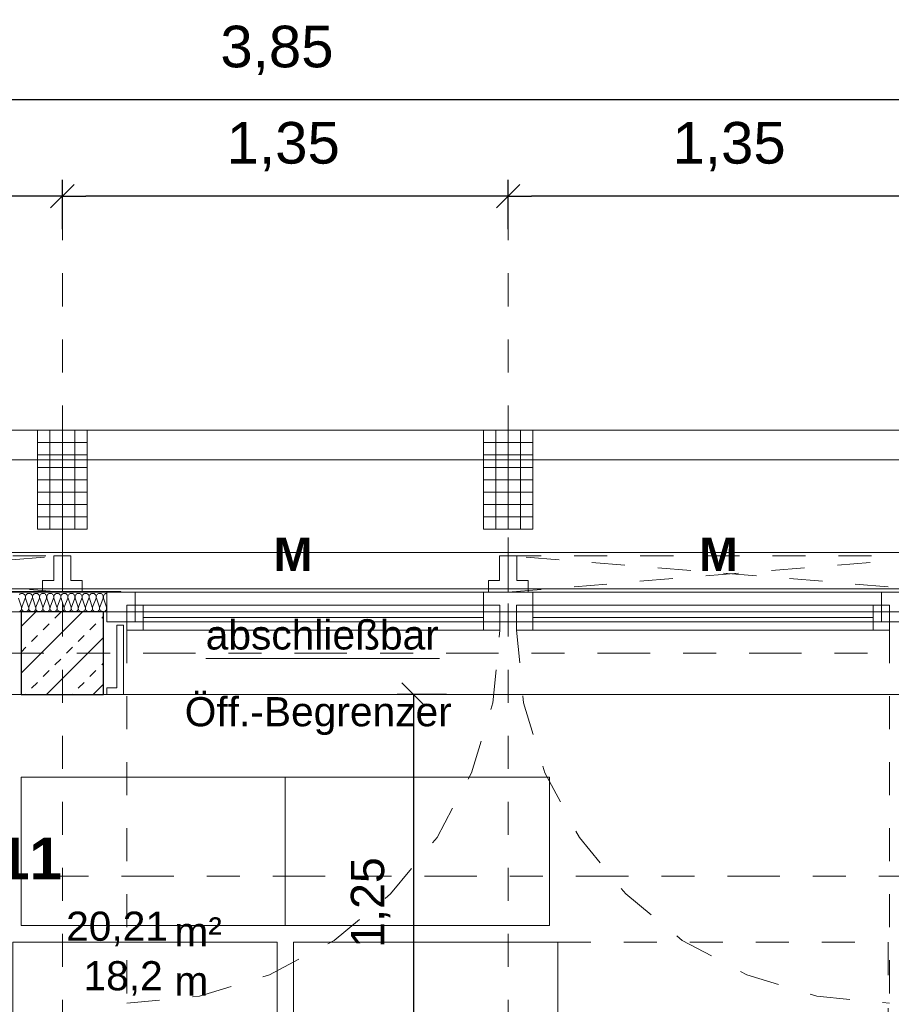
# Model space of a CAD drawing. Header units: metres. Extents: x -45.2 to 14.3, y -31.8 to 10.2.
# Tile 143 of 152: x -2.8 to -0.2, y -1.1 to 1.9. Entities that reach past the tile are written whole.
import ezdxf

# ---------------------------------------------------------------- set-up
doc = ezdxf.new("R2010")
doc.units = ezdxf.units.M
doc.header["$LTSCALE"] = 0.05
for name, pattern in [('1600.2032', [1.6, 0.8, -0.8]), ('Achsen 01', [5.291531, 3.175, -1.058062, 0.352704, -0.705764]), ('gestrichelt - 01', [2, 1, -1]), ('ISO-07 Punktiert', [0.889, 0.127, -0.762]), ('Raster 01', [2, 1, -1]), ('VW-01 Strichlinie kurz', [2, 1, -1])]:
    doc.linetypes.add(name, pattern=pattern)
doc.layers.get('0').update_dxf_attribs({"lineweight": 25})
for name, color, linetype, lineweight, true_color in [('013_Beton und Stahlbetonarbeiten-000 Brüstung', 7, 'Continuous', 9, 0xa6a6a6), ('014_Fassadenarbeiten-000 Aufsicht Betonfertigteile', 7, 'Continuous', 9, 0xc0c0c0), ('014_Fassadenarbeiten-330 mineralische Dämmung', 7, 'Continuous', 9, 0x666666), ('030_Sonnenschutzarbeiten-Bemassung', 7, 'Continuous', 13, 0xff6633), ('031_Metallbauarbeiten-330 Aufsicht Metallbauarbeiten', 7, 'Continuous', 9, 0xa6a6a6), ('032_Metallarbeiten-abschließbar', 7, 'Continuous', 13, 0x444444), ('032_Metallarbeiten-Fenster', 7, 'Continuous', 13, 0x444444), ('032_Metallarbeiten-Öffnungsbegrenzer', 7, 'Continuous', 13, 0x444444), ('AV1-Achsen', 1, 'Achsen 01', 18, 0xff0000), ('AV1-Bewegungsfläche', 7, 'gestrichelt - 01', 9, 0xd9d9d9), ('AV1-Einrichtung', 7, 'Continuous', 9, 0xa6a6a6), ('AV1-Raster', 7, 'Raster 01', 9, 0xa6a6a6)]:
    doc.layers.add(name, color=color, linetype=linetype, lineweight=lineweight, true_color=true_color)
for name, color, linetype, lineweight in [('013_Beton und Stahlbetonarbeiten-000 Unterzüge', 7, 'ISO-07 Punktiert', 13), ('013_Beton und Stahlbetonarbeiten-330 Außenstützen', 7, 'Continuous', 25), ('014_Fassadenarbeiten-330 Betonfertigteile vertikal', 7, 'Continuous', 9), ('027_Tischlerarbeiten-330 Innenfensterbänke', 7, 'Continuous', 9), ('030_Sonnenschutzarbeiten-Kasten+Behang', 7, 'Continuous', 5), ('030_Sonnenschutzarbeiten-Motor', 7, 'Continuous', 5), ('AV1-Einrichtung Bemaßung', 7, 'Continuous', 9), ('AV1-Schnitt Achsen', 7, 'Achsen 01', 18), ('AV1-Stempel-Raumstempel', 7, 'Continuous', 9), ('Bemaßung-Bemaßung', 7, 'Continuous', 9)]:
    doc.layers.add(name, color=color, linetype=linetype, lineweight=lineweight)
doc.styles.add('Arial', font='arial.ttf')
doc.styles.add('Arial (bold)', font='arialbd.ttf')

msp = doc.modelspace()

# ---------------------------------------------------------------- linework, layer by layer
at = {"color": 0, "linetype": 'ByBlock', "lineweight": -2}
for p, q in [((-0.125, 1.675), (-0.1957, 1.675)), ((-0.125, 1.675), (-0.1957, 1.675)), ((-2.7, 1.3835), (-2.7707, 1.3835)), ((-2.7, 1.3835), (-2.6293, 1.3835)), ((-1.35, 1.3835), (-1.4207, 1.3835)), ((-1.35, 1.3835), (-1.2793, 1.3835)), ((-1.6367, -0.125), (-1.6367, -0.1957))]:
    msp.add_line(p, q, dxfattribs=at)
at = {"color": 0, "linetype": 'Continuous', "lineweight": 15}
for p, q in [((-2.6646, 1.4188), (-2.7354, 1.3481)), ((-2.7354, 1.3481), (-2.6646, 1.4188)), ((-1.3146, 1.4188), (-1.3854, 1.3481)), ((-1.3854, 1.3481), (-1.3146, 1.4188)), ((-1.672, -0.0896), (-1.6013, -0.1604))]:
    msp.add_line(p, q, dxfattribs=at)
at = {"layer": '013_Beton und Stahlbetonarbeiten-000 Brüstung'}
for points in [[(-5.275, -0.125), (-5.275, 0.125), (-2.825, 0.125), (-2.825, -0.125)], [(-2.575, -0.125), (-2.575, 0.125), (-0.125, 0.125), (-0.125, -0.125)]]:
    msp.add_lwpolyline(points, close=True, dxfattribs=at)
at = {"layer": '013_Beton und Stahlbetonarbeiten-000 Unterzüge', "linetype": 'VW-01 Strichlinie kurz'}
for points in [[(-5.275, -0.125), (-5.275, 0.125), (-2.825, 0.125), (-2.825, -0.125)], [(-2.575, -0.125), (-2.575, 0.125), (-0.125, 0.125), (-0.125, -0.125)]]:
    msp.add_lwpolyline(points, close=True, dxfattribs=at)
at = {"layer": '013_Beton und Stahlbetonarbeiten-330 Außenstützen', "color": 251, "linetype": 'Continuous', "lineweight": 13, "true_color": 0x4c4c4c}
for p, q in [((-2.6392, 0.125), (-2.825, -0.0608)), ((-2.7806, 0.125), (-2.825, 0.0806)), ((-2.7224, 0.1061), (-2.7047, 0.1237)), ((-2.5809, 0.1061), (-2.575, 0.112)), ((-2.7577, 0.0707), (-2.74, 0.0884)), ((-2.6163, 0.0707), (-2.5986, 0.0884)), ((-2.7931, 0.0354), (-2.7754, 0.053)), ((-2.575, 0.0478), (-2.7478, -0.125)), ((-2.6517, 0.0354), (-2.634, 0.053)), ((-2.825, 0.0034), (-2.8107, 0.0177)), ((-2.687, 0), (-2.6693, 0.0177)), ((-2.7224, -0.0354), (-2.7047, -0.0177)), ((-2.5809, -0.0354), (-2.575, -0.0294)), ((-2.7577, -0.0707), (-2.74, -0.053)), ((-2.6163, -0.0707), (-2.5986, -0.053)), ((-2.7931, -0.1061), (-2.7754, -0.0884)), ((-2.6517, -0.1061), (-2.634, -0.0884)), ((-2.575, -0.0936), (-2.6064, -0.125)), ((-2.812, -0.125), (-2.8107, -0.1237)), ((-2.6706, -0.125), (-2.6693, -0.1237))]:
    msp.add_line(p, q, dxfattribs=at)
at = {"layer": '013_Beton und Stahlbetonarbeiten-330 Außenstützen'}
msp.add_lwpolyline([(-2.575, 0.125), (-2.825, 0.125), (-2.825, -0.125), (-2.575, -0.125)], close=True, dxfattribs=at)
at = {"layer": '014_Fassadenarbeiten-000 Aufsicht Betonfertigteile'}
msp.add_lwpolyline([(0.675, 0.675), (-16.125, 0.675), (-16.125, 0.305), (0.305, 0.305)], close=True, dxfattribs=at)
at = {"layer": '014_Fassadenarbeiten-330 Betonfertigteile vertikal', "color": 8, "linetype": 'Continuous', "lineweight": 9, "true_color": 0x808080}
for p, q in [((-2.7375, 0.675), (-2.7375, 0.375)), ((-2.7, 0.675), (-2.7, 0.375)), ((-2.6625, 0.675), (-2.6625, 0.375)), ((-1.3875, 0.675), (-1.3875, 0.375)), ((-1.35, 0.675), (-1.35, 0.375)), ((-1.3125, 0.675), (-1.3125, 0.375))]:
    msp.add_line(p, q, dxfattribs=at)
at = {"layer": '014_Fassadenarbeiten-330 Betonfertigteile vertikal', "color": 8, "linetype": 'Continuous', "lineweight": 13, "true_color": 0x808080}
for p, q in [((-2.775, 0.6375), (-2.625, 0.6375)), ((-1.425, 0.6375), (-1.275, 0.6375)), ((-2.775, 0.6), (-2.625, 0.6)), ((-1.425, 0.6), (-1.275, 0.6)), ((-2.775, 0.5625), (-2.625, 0.5625)), ((-1.425, 0.5625), (-1.275, 0.5625)), ((-2.775, 0.525), (-2.625, 0.525)), ((-1.425, 0.525), (-1.275, 0.525)), ((-2.775, 0.4875), (-2.625, 0.4875)), ((-1.425, 0.4875), (-1.275, 0.4875)), ((-2.775, 0.45), (-2.625, 0.45)), ((-1.425, 0.45), (-1.275, 0.45)), ((-2.775, 0.4125), (-2.625, 0.4125)), ((-1.425, 0.4125), (-1.275, 0.4125))]:
    msp.add_line(p, q, dxfattribs=at)
at = {"layer": '014_Fassadenarbeiten-330 Betonfertigteile vertikal'}
for points in [[(-2.775, 0.675), (-2.625, 0.675), (-2.625, 0.375), (-2.775, 0.375)], [(-1.425, 0.675), (-1.275, 0.675), (-1.275, 0.375), (-1.425, 0.375)]]:
    msp.add_lwpolyline(points, close=True, dxfattribs=at)
at = {"layer": '014_Fassadenarbeiten-330 mineralische Dämmung'}
for points in [[(-2.7694, 0.167), (-2.769, 0.1689), (-2.7689, 0.1708), (-2.7692, 0.1727), (-2.7698, 0.1745), (-2.7707, 0.1762), (-2.7719, 0.1777), (-2.7734, 0.179), (-2.7734, 0.179), (-2.775, 0.1799), (-2.7768, 0.1806), (-2.7787, 0.181), (-2.7806, 0.181), (-2.7825, 0.1806), (-2.7843, 0.1799), (-2.7859, 0.179), (-2.7859, 0.179), (-2.7874, 0.1777), (-2.7886, 0.1762), (-2.7895, 0.1745), (-2.7901, 0.1727), (-2.7903, 0.1708), (-2.7903, 0.1689), (-2.7898, 0.167), (-2.7808, 0.139), (-2.7808, 0.139), (-2.7804, 0.1371), (-2.7803, 0.1352), (-2.7806, 0.1333), (-2.7812, 0.1315), (-2.7821, 0.1298), (-2.7833, 0.1283), (-2.7848, 0.127), (-2.7848, 0.127), (-2.7864, 0.1261), (-2.7882, 0.1254), (-2.7901, 0.125), (-2.792, 0.125), (-2.7939, 0.1254), (-2.7957, 0.1261), (-2.7973, 0.127), (-2.7973, 0.127), (-2.7988, 0.1283), (-2.8, 0.1298), (-2.8009, 0.1315), (-2.8015, 0.1333), (-2.8017, 0.1352), (-2.8017, 0.1371), (-2.8012, 0.139), (-2.7909, 0.167), (-2.7909, 0.167), (-2.7905, 0.1689), (-2.7904, 0.1708), (-2.7907, 0.1727), (-2.7912, 0.1745), (-2.7922, 0.1762), (-2.7934, 0.1777), (-2.7948, 0.179), (-2.7948, 0.179), (-2.7965, 0.1799), (-2.7982, 0.1806), (-2.8001, 0.181), (-2.8021, 0.181), (-2.8039, 0.1806), (-2.8057, 0.1799), (-2.8074, 0.179), (-2.8074, 0.179), (-2.8088, 0.1777), (-2.81, 0.1762), (-2.8109, 0.1745), (-2.8115, 0.1727), (-2.8118, 0.1708), (-2.8117, 0.1689), (-2.8113, 0.167), (-2.8023, 0.139), (-2.8023, 0.139), (-2.8019, 0.1371), (-2.8018, 0.1352), (-2.8021, 0.1333), (-2.8026, 0.1315), (-2.8036, 0.1298), (-2.8048, 0.1283), (-2.8062, 0.127), (-2.8062, 0.127), (-2.8079, 0.1261), (-2.8096, 0.1254), (-2.8115, 0.125), (-2.8135, 0.125), (-2.8153, 0.1254), (-2.8171, 0.1261), (-2.8188, 0.127), (-2.8188, 0.127), (-2.8202, 0.1283), (-2.8214, 0.1298), (-2.8223, 0.1315), (-2.8229, 0.1333), (-2.8232, 0.1352), (-2.8231, 0.1371), (-2.8227, 0.139), (-2.8123, 0.167), (-2.8123, 0.167), (-2.8119, 0.1689), (-2.8118, 0.1708), (-2.8121, 0.1727), (-2.8127, 0.1745), (-2.8136, 0.1762), (-2.8148, 0.1777), (-2.8163, 0.179), (-2.8163, 0.179), (-2.8179, 0.1799), (-2.8197, 0.1806), (-2.8216, 0.181), (-2.8235, 0.181), (-2.8254, 0.1806), (-2.8272, 0.1799), (-2.8288, 0.179), (-2.8288, 0.179), (-2.8303, 0.1777)], [(-2.5764, 0.167), (-2.576, 0.169), (-2.5759, 0.171), (-2.5762, 0.173), (-2.5769, 0.1749), (-2.5779, 0.1766), (-2.5793, 0.1781), (-2.5809, 0.1793), (-2.5827, 0.1802), (-2.5846, 0.1808), (-2.5866, 0.181), (-2.5886, 0.1808), (-2.5905, 0.1802), (-2.5923, 0.1793), (-2.5939, 0.1781), (-2.5953, 0.1766), (-2.5963, 0.1749), (-2.597, 0.173), (-2.5973, 0.171), (-2.5972, 0.169), (-2.5968, 0.167), (-2.5878, 0.139), (-2.5878, 0.139), (-2.5874, 0.137), (-2.5873, 0.135), (-2.5876, 0.133), (-2.5883, 0.1311), (-2.5893, 0.1294), (-2.5907, 0.1279), (-2.5923, 0.1267), (-2.5941, 0.1257), (-2.596, 0.1252), (-2.598, 0.125), (-2.6, 0.1252), (-2.6019, 0.1257), (-2.6037, 0.1267), (-2.6053, 0.1279), (-2.6067, 0.1294), (-2.6077, 0.1311), (-2.6084, 0.133), (-2.6087, 0.135), (-2.6086, 0.137), (-2.6082, 0.139), (-2.5978, 0.167), (-2.5978, 0.167), (-2.5974, 0.169), (-2.5974, 0.171), (-2.5977, 0.173), (-2.5984, 0.1749), (-2.5994, 0.1766), (-2.6007, 0.1781), (-2.6023, 0.1793), (-2.6041, 0.1802), (-2.606, 0.1808), (-2.608, 0.181), (-2.6101, 0.1808), (-2.612, 0.1802), (-2.6138, 0.1793), (-2.6154, 0.1781), (-2.6167, 0.1766), (-2.6177, 0.1749), (-2.6184, 0.173), (-2.6187, 0.171), (-2.6187, 0.169), (-2.6182, 0.167), (-2.6092, 0.139), (-2.6092, 0.139), (-2.6088, 0.137), (-2.6088, 0.135), (-2.6091, 0.133), (-2.6098, 0.1311), (-2.6108, 0.1294), (-2.6121, 0.1279), (-2.6137, 0.1267), (-2.6155, 0.1257), (-2.6174, 0.1252), (-2.6194, 0.125), (-2.6215, 0.1252), (-2.6234, 0.1257), (-2.6252, 0.1267), (-2.6268, 0.1279), (-2.6281, 0.1294), (-2.6291, 0.1311), (-2.6298, 0.133), (-2.6301, 0.135), (-2.6301, 0.137), (-2.6296, 0.139), (-2.6193, 0.167), (-2.6193, 0.167), (-2.6189, 0.169), (-2.6188, 0.171), (-2.6191, 0.173), (-2.6198, 0.1749), (-2.6208, 0.1766), (-2.6222, 0.1781), (-2.6238, 0.1793), (-2.6256, 0.1802), (-2.6275, 0.1808), (-2.6295, 0.181), (-2.6315, 0.1808), (-2.6334, 0.1802), (-2.6352, 0.1793), (-2.6368, 0.1781), (-2.6382, 0.1766), (-2.6392, 0.1749), (-2.6399, 0.173), (-2.6402, 0.171), (-2.6401, 0.169), (-2.6397, 0.167), (-2.6307, 0.139), (-2.6307, 0.139), (-2.6303, 0.137), (-2.6302, 0.135), (-2.6305, 0.133), (-2.6312, 0.1311), (-2.6322, 0.1294), (-2.6336, 0.1279), (-2.6352, 0.1267), (-2.637, 0.1257), (-2.6389, 0.1252), (-2.6409, 0.125), (-2.6429, 0.1252), (-2.6448, 0.1257), (-2.6466, 0.1267), (-2.6482, 0.1279), (-2.6496, 0.1294), (-2.6506, 0.1311), (-2.6513, 0.133), (-2.6516, 0.135), (-2.6515, 0.137), (-2.6511, 0.139), (-2.6407, 0.167), (-2.6407, 0.167), (-2.6403, 0.169), (-2.6403, 0.171), (-2.6406, 0.173), (-2.6413, 0.1749), (-2.6423, 0.1766), (-2.6436, 0.1781), (-2.6452, 0.1793), (-2.647, 0.1802), (-2.6489, 0.1808), (-2.6509, 0.181), (-2.653, 0.1808), (-2.6549, 0.1802), (-2.6567, 0.1793), (-2.6583, 0.1781), (-2.6596, 0.1766), (-2.6606, 0.1749), (-2.6613, 0.173), (-2.6616, 0.171), (-2.6616, 0.169), (-2.6611, 0.167), (-2.6521, 0.139), (-2.6521, 0.139), (-2.6517, 0.137), (-2.6517, 0.135), (-2.652, 0.133), (-2.6527, 0.1311), (-2.6537, 0.1294), (-2.655, 0.1279), (-2.6566, 0.1267), (-2.6584, 0.1257), (-2.6603, 0.1252), (-2.6623, 0.125), (-2.6644, 0.1252), (-2.6663, 0.1257), (-2.6681, 0.1267), (-2.6697, 0.1279), (-2.671, 0.1294), (-2.672, 0.1311), (-2.6727, 0.133), (-2.673, 0.135), (-2.673, 0.137), (-2.6725, 0.139), (-2.6622, 0.167), (-2.6622, 0.167), (-2.6618, 0.169), (-2.6617, 0.171), (-2.662, 0.173), (-2.6627, 0.1749), (-2.6637, 0.1766), (-2.6651, 0.1781), (-2.6667, 0.1793), (-2.6685, 0.1802), (-2.6704, 0.1808), (-2.6724, 0.181), (-2.6744, 0.1808), (-2.6763, 0.1802), (-2.6781, 0.1793), (-2.6797, 0.1781), (-2.6811, 0.1766), (-2.6821, 0.1749), (-2.6828, 0.173), (-2.6831, 0.171), (-2.683, 0.169), (-2.6826, 0.167), (-2.6736, 0.139), (-2.6736, 0.139), (-2.6732, 0.137), (-2.6731, 0.135), (-2.6734, 0.133), (-2.6741, 0.1311), (-2.6751, 0.1294), (-2.6765, 0.1279), (-2.6781, 0.1267), (-2.6799, 0.1257), (-2.6818, 0.1252), (-2.6838, 0.125), (-2.6858, 0.1252), (-2.6877, 0.1257), (-2.6895, 0.1267), (-2.6911, 0.1279), (-2.6925, 0.1294), (-2.6935, 0.1311), (-2.6942, 0.133), (-2.6945, 0.135), (-2.6944, 0.137), (-2.694, 0.139), (-2.6836, 0.167), (-2.6836, 0.167), (-2.6832, 0.169), (-2.6832, 0.171), (-2.6835, 0.173), (-2.6842, 0.1749), (-2.6852, 0.1766), (-2.6865, 0.1781), (-2.6881, 0.1793), (-2.6899, 0.1802), (-2.6918, 0.1808), (-2.6938, 0.181), (-2.6959, 0.1808), (-2.6978, 0.1802), (-2.6996, 0.1793), (-2.7012, 0.1781), (-2.7025, 0.1766), (-2.7035, 0.1749), (-2.7042, 0.173), (-2.7045, 0.171), (-2.7045, 0.169), (-2.704, 0.167), (-2.695, 0.139), (-2.695, 0.139), (-2.6946, 0.137), (-2.6946, 0.135), (-2.6949, 0.133), (-2.6956, 0.1311), (-2.6966, 0.1294), (-2.6979, 0.1279), (-2.6995, 0.1267), (-2.7013, 0.1257), (-2.7032, 0.1252), (-2.7052, 0.125), (-2.7073, 0.1252), (-2.7092, 0.1257), (-2.711, 0.1267), (-2.7126, 0.1279), (-2.7139, 0.1294), (-2.7149, 0.1311), (-2.7156, 0.133), (-2.7159, 0.135), (-2.7159, 0.137), (-2.7154, 0.139), (-2.7051, 0.167), (-2.7051, 0.167), (-2.7047, 0.169), (-2.7046, 0.171), (-2.7049, 0.173), (-2.7056, 0.1749), (-2.7066, 0.1766), (-2.708, 0.1781), (-2.7096, 0.1793), (-2.7114, 0.1802), (-2.7133, 0.1808), (-2.7153, 0.181), (-2.7173, 0.1808), (-2.7192, 0.1802), (-2.721, 0.1793), (-2.7226, 0.1781), (-2.724, 0.1766), (-2.725, 0.1749), (-2.7257, 0.173), (-2.726, 0.171), (-2.7259, 0.169), (-2.7255, 0.167), (-2.7165, 0.139), (-2.7165, 0.139), (-2.7161, 0.137), (-2.716, 0.135), (-2.7163, 0.133), (-2.717, 0.1311), (-2.718, 0.1294), (-2.7194, 0.1279), (-2.721, 0.1267), (-2.7228, 0.1257), (-2.7247, 0.1252), (-2.7267, 0.125), (-2.7287, 0.1252), (-2.7306, 0.1257), (-2.7324, 0.1267), (-2.734, 0.1279), (-2.7354, 0.1294), (-2.7364, 0.1311), (-2.7371, 0.133), (-2.7374, 0.135), (-2.7373, 0.137), (-2.7369, 0.139), (-2.7265, 0.167), (-2.7265, 0.167), (-2.7261, 0.169), (-2.7261, 0.171), (-2.7264, 0.173), (-2.7271, 0.1749), (-2.7281, 0.1766), (-2.7294, 0.1781), (-2.731, 0.1793), (-2.7328, 0.1802), (-2.7347, 0.1808), (-2.7367, 0.181), (-2.7388, 0.1808), (-2.7407, 0.1802), (-2.7425, 0.1793), (-2.7441, 0.1781), (-2.7454, 0.1766), (-2.7464, 0.1749), (-2.7471, 0.173), (-2.7474, 0.171), (-2.7474, 0.169), (-2.7469, 0.167), (-2.7379, 0.139), (-2.7379, 0.139), (-2.7375, 0.137), (-2.7375, 0.135), (-2.7378, 0.133), (-2.7385, 0.1311), (-2.7395, 0.1294), (-2.7408, 0.1279), (-2.7424, 0.1267), (-2.7442, 0.1257), (-2.7461, 0.1252), (-2.7481, 0.125), (-2.7502, 0.1252), (-2.7521, 0.1257), (-2.7539, 0.1267), (-2.7555, 0.1279), (-2.7568, 0.1294), (-2.7578, 0.1311), (-2.7585, 0.133), (-2.7588, 0.135), (-2.7588, 0.137), (-2.7583, 0.139), (-2.748, 0.167), (-2.748, 0.167), (-2.7476, 0.169), (-2.7475, 0.171), (-2.7478, 0.173), (-2.7485, 0.1749), (-2.7495, 0.1766), (-2.7509, 0.1781), (-2.7525, 0.1793), (-2.7543, 0.1802), (-2.7562, 0.1808), (-2.7582, 0.181), (-2.7602, 0.1808), (-2.7621, 0.1802), (-2.7639, 0.1793), (-2.7655, 0.1781), (-2.7669, 0.1766), (-2.7679, 0.1749), (-2.7686, 0.173), (-2.7689, 0.171), (-2.7688, 0.169), (-2.7684, 0.167), (-2.7594, 0.139), (-2.7594, 0.139), (-2.759, 0.137), (-2.7589, 0.135), (-2.7592, 0.133), (-2.7599, 0.1311), (-2.7609, 0.1294), (-2.7623, 0.1279), (-2.7639, 0.1267), (-2.7657, 0.1257), (-2.7676, 0.1252), (-2.7696, 0.125), (-2.7716, 0.1252), (-2.7735, 0.1257), (-2.7753, 0.1267), (-2.7769, 0.1279), (-2.7783, 0.1294), (-2.7793, 0.1311), (-2.78, 0.133), (-2.7803, 0.135), (-2.7802, 0.137), (-2.7798, 0.139), (-2.7694, 0.167), (-2.7694, 0.167), (-2.769, 0.169), (-2.769, 0.171), (-2.7693, 0.173), (-2.77, 0.1749), (-2.771, 0.1766), (-2.7723, 0.1781), (-2.7739, 0.1793), (-2.7757, 0.1802), (-2.7776, 0.1808), (-2.7796, 0.181), (-2.7816, 0.1808), (-2.7836, 0.1802), (-2.7854, 0.1793), (-2.787, 0.1781), (-2.7883, 0.1766), (-2.7893, 0.1749), (-2.79, 0.173), (-2.7903, 0.171), (-2.7903, 0.169), (-2.7898, 0.167), (-2.7808, 0.139), (-2.7808, 0.139), (-2.7804, 0.137), (-2.7804, 0.135), (-2.7807, 0.133), (-2.7814, 0.1311), (-2.7824, 0.1294), (-2.7837, 0.1279), (-2.7853, 0.1267), (-2.7871, 0.1257), (-2.789, 0.1252), (-2.791, 0.125), (-2.7931, 0.1252), (-2.795, 0.1257), (-2.7968, 0.1267), (-2.7984, 0.1279), (-2.7997, 0.1294), (-2.8007, 0.1311), (-2.8014, 0.133), (-2.8017, 0.135), (-2.8017, 0.137), (-2.8012, 0.139), (-2.7909, 0.167), (-2.7909, 0.167), (-2.7905, 0.169), (-2.7904, 0.171), (-2.7907, 0.173), (-2.7914, 0.1749), (-2.7924, 0.1766), (-2.7938, 0.1781), (-2.7954, 0.1793), (-2.7972, 0.1802), (-2.7991, 0.1808), (-2.8011, 0.181), (-2.8031, 0.1808), (-2.805, 0.1802), (-2.8068, 0.1793), (-2.8084, 0.1781), (-2.8098, 0.1766), (-2.8108, 0.1749), (-2.8115, 0.173), (-2.8118, 0.171), (-2.8117, 0.169), (-2.8113, 0.167), (-2.8023, 0.139), (-2.8023, 0.139), (-2.8019, 0.137), (-2.8018, 0.135), (-2.8021, 0.133), (-2.8028, 0.1311), (-2.8038, 0.1294), (-2.8052, 0.1279), (-2.8068, 0.1267), (-2.8086, 0.1257), (-2.8105, 0.1252), (-2.8125, 0.125), (-2.8145, 0.1252), (-2.8164, 0.1257), (-2.8182, 0.1267), (-2.8198, 0.1279), (-2.8212, 0.1294), (-2.8222, 0.1311), (-2.8229, 0.133), (-2.8232, 0.135), (-2.8231, 0.137), (-2.8227, 0.139)], [(-2.565, 0.181), (-2.567, 0.1808), (-2.569, 0.1803), (-2.5708, 0.1794), (-2.5724, 0.1782), (-2.5738, 0.1767), (-2.5748, 0.1749), (-2.5755, 0.173), (-2.5758, 0.171), (-2.5758, 0.169), (-2.5753, 0.167), (-2.5664, 0.139), (-2.5664, 0.139), (-2.5659, 0.137), (-2.5659, 0.135), (-2.5662, 0.133), (-2.5669, 0.1311), (-2.5679, 0.1294), (-2.5692, 0.1279), (-2.5708, 0.1267), (-2.5726, 0.1257), (-2.5745, 0.1252), (-2.5766, 0.125), (-2.5786, 0.1252), (-2.5805, 0.1257), (-2.5823, 0.1267), (-2.5839, 0.1279), (-2.5852, 0.1294), (-2.5862, 0.1311), (-2.5869, 0.133), (-2.5872, 0.135), (-2.5872, 0.137), (-2.5867, 0.139), (-2.5764, 0.167), (-2.5764, 0.167), (-2.576, 0.169), (-2.5759, 0.171), (-2.5762, 0.173), (-2.5769, 0.1749), (-2.5779, 0.1766), (-2.5793, 0.1781), (-2.5809, 0.1793), (-2.5827, 0.1802), (-2.5846, 0.1808), (-2.5866, 0.181), (-2.5886, 0.1808), (-2.5905, 0.1802), (-2.5923, 0.1793), (-2.5939, 0.1781), (-2.5953, 0.1766), (-2.5963, 0.1749), (-2.597, 0.173), (-2.5973, 0.171), (-2.5972, 0.169), (-2.5968, 0.167), (-2.5878, 0.139), (-2.5878, 0.139), (-2.5874, 0.137), (-2.5873, 0.135), (-2.5876, 0.133), (-2.5883, 0.1311), (-2.5893, 0.1294), (-2.5907, 0.1279), (-2.5923, 0.1267), (-2.5941, 0.1257), (-2.596, 0.1252), (-2.598, 0.125), (-2.6, 0.1252), (-2.6019, 0.1257), (-2.6037, 0.1267), (-2.6053, 0.1279), (-2.6067, 0.1294), (-2.6077, 0.1311), (-2.6084, 0.133), (-2.6087, 0.135), (-2.6086, 0.137), (-2.6082, 0.139), (-2.5978, 0.167), (-2.5978, 0.167), (-2.5974, 0.169), (-2.5974, 0.171), (-2.5977, 0.173), (-2.5984, 0.1749), (-2.5994, 0.1766), (-2.6007, 0.1781), (-2.6023, 0.1793), (-2.6041, 0.1802), (-2.606, 0.1808), (-2.608, 0.181), (-2.6101, 0.1808), (-2.612, 0.1802), (-2.6138, 0.1793), (-2.6154, 0.1781), (-2.6167, 0.1766), (-2.6177, 0.1749), (-2.6184, 0.173), (-2.6187, 0.171), (-2.6187, 0.169), (-2.6182, 0.167)], [(-2.8327, 0.167), (-2.8237, 0.139), (-2.8237, 0.139), (-2.8233, 0.1371), (-2.8232, 0.1352), (-2.8235, 0.1333), (-2.8241, 0.1315), (-2.825, 0.1298), (-2.8262, 0.1283), (-2.8277, 0.127), (-2.8294, 0.126)]]:
    msp.add_lwpolyline(points, dxfattribs=at)
at = {"layer": '027_Tischlerarbeiten-330 Innenfensterbänke'}
msp.add_lwpolyline([(-2.565, -0.125), (-2.565, -0.105), (-2.535, -0.105), (-2.535, 0.085), (-2.515, 0.085), (-2.515, -0.125)], close=True, dxfattribs=at)
at = {"layer": '030_Sonnenschutzarbeiten-Bemassung', "color": 0, "lineweight": -2}
for p, q in [((-2.7, 1.2835), (-2.7, 1.4335)), ((-2.7, 1.2835), (-2.7, 1.4335)), ((-1.35, 1.2835), (-1.35, 1.4335)), ((-1.35, 1.2835), (-1.35, 1.4335)), ((-2.7707, 1.3835), (-3.9793, 1.3835)), ((-1.4207, 1.3835), (-2.6293, 1.3835)), ((-0.0707, 1.3835), (-1.2793, 1.3835))]:
    msp.add_line(p, q, dxfattribs=at)
at = {"layer": '030_Sonnenschutzarbeiten-Kasten+Behang', "color": 1, "linetype": '1600.2032', "lineweight": 18, "true_color": 0xff0000}
for p, q in [((-4.05, 0.185), (-2.7, 0.295)), ((-2.7, 0.185), (-4.05, 0.295)), ((-1.35, 0.185), (0, 0.295)), ((0, 0.185), (-1.35, 0.295))]:
    msp.add_line(p, q, dxfattribs=at)
for points in [[(-2.7, 0.185), (-4.05, 0.185), (-4.05, 0.295), (-2.7, 0.295)], [(0, 0.185), (-1.35, 0.185), (-1.35, 0.295), (0, 0.295)]]:
    msp.add_lwpolyline(points, close=True, dxfattribs=at)
at = {"layer": '030_Sonnenschutzarbeiten-Kasten+Behang', "color": 1, "linetype": 'Continuous', "lineweight": 18, "true_color": 0xff0000}
for points in [[(-2.726, 0.22), (-2.76, 0.22), (-2.76, 0.185), (-2.7, 0.185), (-2.7, 0.295), (-2.726, 0.295)], [(-2.674, 0.22), (-2.64, 0.22), (-2.64, 0.185), (-2.7, 0.185), (-2.7, 0.295), (-2.674, 0.295)], [(-1.376, 0.22), (-1.41, 0.22), (-1.41, 0.185), (-1.35, 0.185), (-1.35, 0.295), (-1.376, 0.295)], [(-1.324, 0.22), (-1.29, 0.22), (-1.29, 0.185), (-1.35, 0.185), (-1.35, 0.295), (-1.324, 0.295)]]:
    msp.add_lwpolyline(points, close=True, dxfattribs=at)
at = {"layer": '031_Metallbauarbeiten-330 Aufsicht Metallbauarbeiten'}
for points in [[(-5.4, 0.585), (-2.7, 0.585), (-2.7, 0.195), (-5.4, 0.195)], [(-2.7, 0.585), (-0.075, 0.585), (-0.075, 0.195), (-2.7, 0.195)]]:
    msp.add_lwpolyline(points, close=True, dxfattribs=at)
at = {"layer": '032_Metallarbeiten-abschließbar', "color": 12, "linetype": 'Continuous', "true_color": 0xdd0000}
msp.add_line((-2.2659, -0.0163), (-1.5583, -0.0163), dxfattribs=at)
at = {"layer": '032_Metallarbeiten-Fenster', "color": 7, "lineweight": 18}
for p, q in [((-2.455, 0.1075), (-1.425, 0.1075)), ((-0.245, 0.1075), (-1.275, 0.1075))]:
    msp.add_line(p, q, dxfattribs=at)
at = {"layer": '032_Metallarbeiten-Fenster', "color": 7, "linetype": 'gestrichelt - 01', "lineweight": 18}
for p, q in [((-2.505, 0.07), (-2.505, -1.06)), ((-0.195, 0.07), (-0.195, -1.06))]:
    msp.add_line(p, q, dxfattribs=at)
at = {"layer": '032_Metallarbeiten-Fenster', "color": 7, "linetype": 'Continuous', "lineweight": 9}
msp.add_lwpolyline([(-2.5231, 0.1843), (-2.8769, 0.1843), (-2.8769, 0.1863), (-2.5231, 0.1863)], close=True, dxfattribs=at)
at = {"layer": '032_Metallarbeiten-Fenster', "color": 7, "lineweight": 18}
for points in [[(-2.565, 0.095), (-2.48, 0.095), (-2.48, 0.185), (-2.565, 0.185)], [(-2.48, 0.095), (-2.48, 0.185), (-0.22, 0.185), (-0.22, 0.095)], [(-1.425, 0.185), (-1.275, 0.185), (-1.275, 0.095), (-1.425, 0.095)], [(-0.22, 0.185), (-0.22, 0.095), (-0.135, 0.095), (-0.135, 0.185)], [(-2.505, 0.145), (-2.455, 0.145), (-2.455, 0.07), (-2.505, 0.07)], [(-2.455, 0.145), (-1.425, 0.145), (-1.425, 0.07), (-2.455, 0.07)], [(-1.425, 0.145), (-1.375, 0.145), (-1.375, 0.07), (-1.425, 0.07)], [(-1.275, 0.145), (-1.325, 0.145), (-1.325, 0.07), (-1.275, 0.07)], [(-0.245, 0.145), (-1.275, 0.145), (-1.275, 0.07), (-0.245, 0.07)], [(-0.195, 0.145), (-0.245, 0.145), (-0.245, 0.07), (-0.195, 0.07)]]:
    msp.add_lwpolyline(points, close=True, dxfattribs=at)
at = {"layer": '032_Metallarbeiten-Fenster', "color": 7, "linetype": 'gestrichelt - 01', "lineweight": 18}
for points in [[(-2.505, -1.06), (-2.2845, -1.0383), (-2.0726, -0.974), (-1.8772, -0.8696), (-1.706, -0.729), (-1.5654, -0.5578), (-1.461, -0.3624), (-1.3967, -0.1505), (-1.375, 0.07)], [(-1.325, 0.07), (-1.3033, -0.1505), (-1.239, -0.3624), (-1.1346, -0.5578), (-0.994, -0.729), (-0.8228, -0.8696), (-0.6274, -0.974), (-0.4155, -1.0383), (-0.195, -1.06)]]:
    msp.add_lwpolyline(points, dxfattribs=at)
at = {"layer": 'AV1-Achsen'}
msp.add_line((-43.2844, 0), (4.2656, 0), dxfattribs=at)
at = {"layer": 'AV1-Bewegungsfläche'}
msp.add_lwpolyline([(-0.2, -0.875), (-0.2, -2.675), (-1.2, -2.675), (-1.2, -0.875)], close=True, dxfattribs=at)
at = {"layer": 'AV1-Einrichtung'}
for points in [[(-2.825, -0.375), (-2.025, -0.375), (-2.025, -0.825), (-2.825, -0.825)], [(-2.025, -0.375), (-1.225, -0.375), (-1.225, -0.825), (-2.025, -0.825)], [(-2.85, -0.875), (-2.05, -0.875), (-2.05, -2.675), (-2.85, -2.675)], [(-2, -0.875), (-1.2, -0.875), (-1.2, -2.675), (-2, -2.675)]]:
    msp.add_lwpolyline(points, close=True, dxfattribs=at)
at = {"layer": 'AV1-Einrichtung Bemaßung', "color": 0, "lineweight": -2}
for p, q in [((-1.5367, -0.125), (-1.6867, -0.125)), ((-1.6367, -0.1957), (-1.6367, -1.3043))]:
    msp.add_line(p, q, dxfattribs=at)
at = {"layer": 'AV1-Raster'}
for p, q in [((-2.7, -22.95), (-2.7, 1.35)), ((-1.35, -22.95), (-1.35, 1.35))]:
    msp.add_line(p, q, dxfattribs=at)
at = {"layer": 'AV1-Schnitt Achsen'}
msp.add_line((-43.35, -0.675), (4.2, -0.675), dxfattribs=at)
at = {"layer": 'Bemaßung-Bemaßung', "color": 0, "linetype": 'Continuous', "lineweight": -2}
for q in [(-3.9043, 1.675), (-0.2664, 1.675)]:
    msp.add_line((-0.1957, 1.675), q, dxfattribs=at)
at = {"layer": 'Defpoints', "color": 0, "lineweight": 0}
for p, q in [((-2.7, 1.3835), (-2.7, 1.3835)), ((-1.35, 1.3835), (-1.35, 1.3835)), ((-2.775, 0.675), (-2.775, 0.675)), ((-2.775, 0.675), (-2.775, 0.675)), ((-2.625, 0.675), (-2.625, 0.675)), ((-2.625, 0.675), (-2.625, 0.675)), ((-1.425, 0.675), (-1.425, 0.675)), ((-1.425, 0.675), (-1.425, 0.675)), ((-1.275, 0.675), (-1.275, 0.675)), ((-1.275, 0.675), (-1.275, 0.675)), ((-2.7, 0.375), (-2.7, 0.375)), ((-2.7, 0.375), (-2.7, 0.375)), ((-1.35, 0.3342), (-1.35, 0.3342)), ((-1.35, 0.3342), (-1.35, 0.3342)), ((-2.825, -0.125), (-2.825, -0.125)), ((-2.825, -0.125), (-2.825, -0.125)), ((-2.575, -0.125), (-2.575, -0.125)), ((-2.575, -0.125), (-2.575, -0.125))]:
    msp.add_line(p, q, dxfattribs=at)

# ---------------------------------------------------------------- texts
at = {"layer": '030_Sonnenschutzarbeiten-Bemassung', "color": 0, "char_height": 0.12609, "attachment_point": 7, "style": 'Arial'}
for insert in [(-2.2025, 1.4587), (-0.8525, 1.4587)]:
    msp.add_mtext('1,35', dxfattribs=dict(at, insert=insert))
at = {"layer": '030_Sonnenschutzarbeiten-Motor', "color": 255, "char_height": 0.1009, "attachment_point": 7, "style": 'Arial (bold)'}
for insert in [(-2.06, 0.2488), (-0.772, 0.2488)]:
    msp.add_mtext('M', dxfattribs=dict(at, insert=insert))
at = {"layer": '032_Metallarbeiten-abschließbar', "color": 12, "true_color": 0xdd0000, "insert": (-2.2659, 0.0098), "char_height": 0.088263, "attachment_point": 7, "style": 'Arial'}
msp.add_mtext('abschließbar', dxfattribs=at)
at = {"layer": '032_Metallarbeiten-Öffnungsbegrenzer', "color": 7, "insert": (-2.3295, -0.248), "char_height": 0.088263, "attachment_point": 7, "style": 'Arial'}
msp.add_mtext('Öff.-Begrenzer', dxfattribs=at)
at = {"layer": 'AV1-Einrichtung Bemaßung', "color": 0, "insert": (-1.7068, -0.892), "char_height": 0.10087, "attachment_point": 7, "rotation": 90, "style": 'Arial'}
msp.add_mtext('1,25', dxfattribs=at)
at = {"layer": 'AV1-Stempel-Raumstempel', "attachment_point": 7}
for s, insert, char_height, style in [('Büroraum 11', (-3.7879, -0.687), 0.12609, 'Arial (bold)'), ('20,21', (-2.6885, -0.8872), 0.08826, 'Arial'), ('m²', (-2.3607, -0.8879), 0.08826, 'Arial'), ('18,2', (-2.636, -1.0372), 0.08826, 'Arial'), ('m', (-2.3607, -1.0368), 0.0883, 'Arial')]:
    msp.add_mtext(s, dxfattribs=dict(at, insert=insert, char_height=char_height, style=style))
at = {"layer": 'Bemaßung-Bemaßung', "color": 0, "insert": (-2.2216, 1.7502), "char_height": 0.12609, "attachment_point": 7, "style": 'Arial'}
msp.add_mtext('3,85', dxfattribs=at)

doc.saveas('drawing.dxf')
